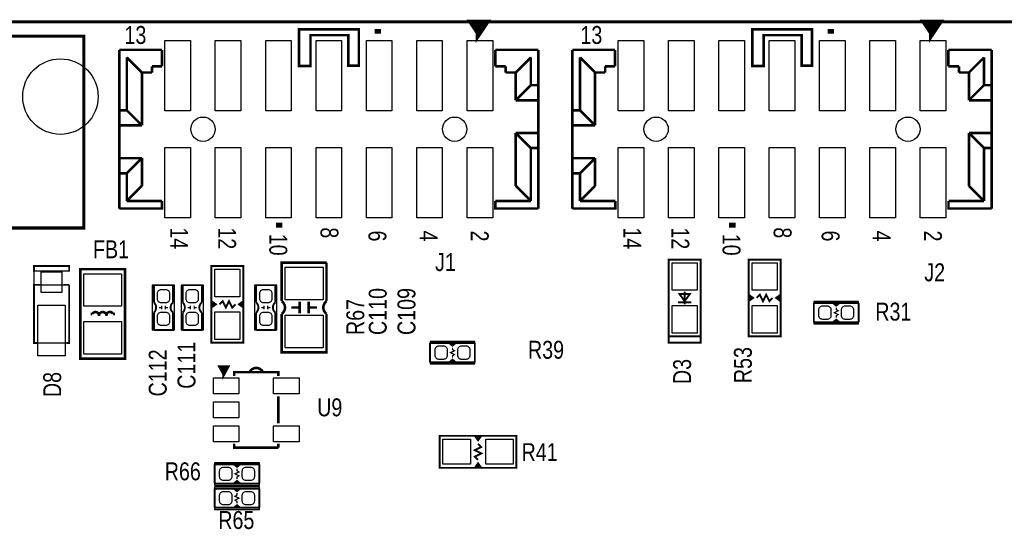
# Model space of a CAD drawing. Extents: x 0 to 180, y 0 to 69.
# Tile 5 of 8: x 22 to 61, y 49 to 69. Entities that reach past the tile are written whole.
import ezdxf
from ezdxf.enums import TextEntityAlignment as Align

# ---------------------------------------------------------------- set-up
doc = ezdxf.new("R2010")
doc.units = 0
for name, color, linetype in [('BG_OUTLINE', 254, 'CONTINUOUS'), ('PG_SILKSCREEN_TOP', 92, 'CONTINUOUS'), ('PIN_TOP', 150, 'CONTINUOUS'), ('RD_SILKSCREEN_TOP', 20, 'CONTINUOUS')]:
    doc.layers.add(name, color=color, linetype=linetype)

msp = doc.modelspace()

# ---------------------------------------------------------------- linework, layer by layer
at = {"layer": 'BG_OUTLINE', "const_width": 0.127}
msp.add_lwpolyline([(96.999806, 69.000116), (0, 69.000116)], dxfattribs=at)
at = {"layer": 'PG_SILKSCREEN_TOP'}
for points, const_width in [([(35.944048, 68.530978), (35.944048, 68.721986)], 0.254), ([(39.960042, 68.576952), (39.706042, 68.957952), (40.214042, 68.957952), (39.960042, 68.576952), (39.960042, 68.957952)], 0.254), ([(53.944012, 68.530978), (53.944012, 68.721986)], 0.254), ([(57.960006, 68.576952), (57.706006, 68.957952), (58.214006, 68.957952), (57.960006, 68.576952), (57.960006, 68.957952)], 0.254), ([(24.269192, 60.812172), (9.268968, 60.812172), (9.268968, 68.432172), (24.269192, 68.432172), (24.269192, 60.812172)], 0.127), ([(35.191446, 67.271646), (35.191446, 68.706492), (32.817054, 68.706492), (32.817054, 67.250818), (33.27146, 67.250818), (33.27146, 68.469002), (34.778696, 68.469002), (34.778696, 67.261232), (35.191446, 67.261232), (35.191446, 67.271646)], 0.1016), ([(53.19141, 67.271646), (53.19141, 68.706492), (50.817018, 68.706492), (50.817018, 67.250818), (51.271424, 67.250818), (51.271424, 68.469002), (52.77866, 68.469002), (52.77866, 67.261232), (53.19141, 67.261232), (53.19141, 67.271646)], 0.1016), ([(25.674828, 61.587888), (25.674828, 67.888104)], 0.1016), ([(25.674828, 61.587888), (25.674828, 67.888104)], 0.1016), ([(25.674828, 61.587888), (25.674828, 67.888104)], 0.1016), ([(25.674828, 67.888104), (27.36977, 67.888104)], 0.1016), ([(25.674828, 67.888104), (27.36977, 67.888104)], 0.1016), ([(27.370278, 67.238118), (27.36977, 67.888104)], 0.1016), ([(40.608758, 67.888104), (42.325036, 67.888104)], 0.1016), ([(40.608758, 67.888104), (40.609266, 67.238118)], 0.1016), ([(42.325036, 67.888104), (42.325036, 61.587888)], 0.1016), ([(42.325036, 61.587888), (42.325036, 67.888104)], 0.1016), ([(42.325036, 61.587888), (42.325036, 67.888104)], 0.1016), ([(43.674792, 61.587888), (43.674792, 67.888104)], 0.1016), ([(43.674792, 61.587888), (43.674792, 67.888104)], 0.1016), ([(43.674792, 61.587888), (43.674792, 67.888104)], 0.1016), ([(43.674792, 67.888104), (45.369734, 67.888104)], 0.1016), ([(43.674792, 67.888104), (45.369734, 67.888104)], 0.1016), ([(45.370242, 67.238118), (45.369734, 67.888104)], 0.1016), ([(58.608722, 67.888104), (60.325, 67.888104)], 0.1016), ([(58.608722, 67.888104), (58.60923, 67.238118)], 0.1016), ([(60.325, 67.888104), (60.325, 61.587888)], 0.1016), ([(60.325, 61.587888), (60.325, 67.888104)], 0.1016), ([(60.325, 61.587888), (60.325, 67.888104)], 0.1016), ([(25.975056, 67.587876), (26.575004, 66.987928)], 0.1016), ([(25.975056, 65.488058), (25.975056, 67.587876)], 0.1016), ([(26.975054, 66.987928), (26.975054, 67.238118)], 0.1016), ([(27.370278, 67.238118), (26.975054, 67.238118)], 0.1016), ([(41.02481, 67.238118), (40.609266, 67.238118)], 0.1016), ([(41.02481, 67.238118), (41.02481, 66.987928)], 0.1016), ([(42.024808, 67.587876), (41.42486, 66.987928)], 0.1016), ([(42.024808, 67.587876), (42.024808, 66.488056)], 0.1016), ([(43.97502, 67.587876), (44.574968, 66.987928)], 0.1016), ([(43.97502, 65.488058), (43.97502, 67.587876)], 0.1016), ([(44.975018, 66.987928), (44.975018, 67.238118)], 0.1016), ([(45.370242, 67.238118), (44.975018, 67.238118)], 0.1016), ([(59.024774, 67.238118), (58.60923, 67.238118)], 0.1016), ([(59.024774, 67.238118), (59.024774, 66.987928)], 0.1016), ([(60.024772, 67.587876), (59.424824, 66.987928)], 0.1016), ([(60.024772, 67.587876), (60.024772, 66.488056)], 0.1016), ([(26.575004, 66.987928), (26.975054, 66.987928)], 0.1016), ([(26.575004, 64.88811), (26.575004, 66.987928)], 0.1016), ([(41.02481, 66.987928), (41.42486, 66.987928)], 0.1016), ([(41.42486, 65.888108), (41.42486, 66.987928)], 0.1016), ([(44.574968, 66.987928), (44.975018, 66.987928)], 0.1016), ([(44.574968, 64.88811), (44.574968, 66.987928)], 0.1016), ([(59.024774, 66.987928), (59.424824, 66.987928)], 0.1016), ([(59.424824, 65.888108), (59.424824, 66.987928)], 0.1016), ([(42.024808, 66.488056), (41.42486, 65.888108)], 0.1016), ([(42.325036, 66.488056), (42.024808, 66.488056)], 0.1016), ([(60.024772, 66.488056), (59.424824, 65.888108)], 0.1016), ([(60.325, 66.488056), (60.024772, 66.488056)], 0.1016), ([(41.42486, 65.888108), (42.325036, 65.888108)], 0.1016), ([(59.424824, 65.888108), (60.325, 65.888108)], 0.1016), ([(25.674828, 65.488058), (25.975056, 65.488058)], 0.1016), ([(26.575004, 64.88811), (25.975056, 65.488058)], 0.1016), ([(43.674792, 65.488058), (43.97502, 65.488058)], 0.1016), ([(44.574968, 64.88811), (43.97502, 65.488058)], 0.1016), ([(25.674828, 64.88811), (26.575004, 64.88811)], 0.1016), ([(43.674792, 64.88811), (44.574968, 64.88811)], 0.1016), ([(42.325036, 64.587882), (41.42486, 64.587882)], 0.1016), ([(41.42486, 64.587882), (42.024808, 63.987934)], 0.1016), ([(41.42486, 64.587882), (41.42486, 62.488064)], 0.1016), ([(60.325, 64.587882), (59.424824, 64.587882)], 0.1016), ([(59.424824, 64.587882), (60.024772, 63.987934)], 0.1016), ([(59.424824, 64.587882), (59.424824, 62.488064)], 0.1016), ([(42.325036, 63.987934), (42.024808, 63.987934)], 0.1016), ([(42.024808, 63.987934), (42.024808, 61.888116)], 0.1016), ([(60.325, 63.987934), (60.024772, 63.987934)], 0.1016), ([(60.024772, 63.987934), (60.024772, 61.888116)], 0.1016), ([(26.575004, 63.587884), (25.674828, 63.587884)], 0.1016), ([(25.975056, 62.987936), (26.575004, 63.587884)], 0.1016), ([(26.575004, 62.488064), (26.575004, 63.587884)], 0.1016), ([(44.574968, 63.587884), (43.674792, 63.587884)], 0.1016), ([(43.97502, 62.987936), (44.574968, 63.587884)], 0.1016), ([(44.574968, 62.488064), (44.574968, 63.587884)], 0.1016), ([(25.975056, 62.987936), (25.674828, 62.987936)], 0.1016), ([(25.975056, 61.888116), (25.975056, 62.987936)], 0.1016), ([(43.97502, 62.987936), (43.674792, 62.987936)], 0.1016), ([(43.97502, 61.888116), (43.97502, 62.987936)], 0.1016), ([(25.975056, 61.888116), (26.575004, 62.488064)], 0.1016), ([(42.024808, 61.888116), (41.42486, 62.488064)], 0.1016), ([(43.97502, 61.888116), (44.574968, 62.488064)], 0.1016), ([(60.024772, 61.888116), (59.424824, 62.488064)], 0.1016), ([(25.674828, 61.587888), (27.375358, 61.587888), (27.375104, 61.888116)], 0.1016), ([(25.975056, 61.888116), (27.375104, 61.888116)], 0.1016), ([(42.325036, 61.587888), (40.614346, 61.587888), (40.614092, 61.888116)], 0.1016), ([(40.614092, 61.888116), (42.024808, 61.888116)], 0.1016), ([(43.674792, 61.587888), (45.375322, 61.587888), (45.375068, 61.888116)], 0.1016), ([(43.97502, 61.888116), (45.375068, 61.888116)], 0.1016), ([(60.325, 61.587888), (58.61431, 61.587888), (58.614056, 61.888116)], 0.1016), ([(58.614056, 61.888116), (60.024772, 61.888116)], 0.1016), ([(25.674828, 61.587888), (27.375358, 61.587888)], 0.1016), ([(42.325036, 61.587888), (40.614346, 61.587888)], 0.1016), ([(43.674792, 61.587888), (45.375322, 61.587888)], 0.1016), ([(60.325, 61.587888), (58.61431, 61.587888)], 0.1016), ([(32.02686, 60.830968), (32.02686, 61.02096)], 0.254), ([(50.026824, 60.830968), (50.026824, 61.02096)], 0.254), ([(33.909, 59.436), (32.131, 59.436), (32.131, 57.912)], 0.1016), ([(33.909, 57.912), (33.909, 59.436)], 0.1016), ([(48.768, 56.515), (48.768, 56.261), (47.498, 56.261), (47.498, 56.515), (48.768, 56.515), (48.768, 59.563), (47.498, 59.563), (47.498, 56.515)], 0.0762), ([(50.673, 56.515), (50.673, 59.563), (51.943, 59.563), (51.943, 56.515), (50.673, 56.515)], 0.0762), ([(23.6855, 59.08294), (23.6855, 59.309), (22.2885, 59.309), (22.2885, 59.08294)], 0.0762), ([(25.908, 59.182), (24.13, 59.182), (24.13, 55.626), (25.908, 55.626), (25.908, 59.182)], 0.1016), ([(30.607, 59.309), (30.607, 56.261), (29.337, 56.261), (29.337, 59.309), (30.607, 59.309)], 0.0762), ([(22.4028, 56.2483), (22.2885, 56.2483), (22.2885, 58.5597), (22.52472, 58.5597)], 0.0762), ([(23.6855, 58.5597), (23.6855, 56.2483), (23.59152, 56.2483)], 0.0762), ([(27.051, 57.8612), (27.051, 58.547), (27.813, 58.547), (27.813, 57.8612)], 0.0762), ([(28.194, 57.8612), (28.194, 58.547), (28.956, 58.547), (28.956, 57.8612)], 0.0762), ([(31.115, 57.8612), (31.115, 58.547), (31.877, 58.547), (31.877, 57.8612)], 0.0762), ([(48.133, 57.785), (48.133, 58.293)], 0.0762), ([(29.337, 57.658), (29.5148, 57.785), (29.337, 57.912)], 0.0762), ([(29.6545, 57.785), (29.7815, 57.912), (29.9085, 57.658), (30.0355, 57.912), (30.1625, 57.658), (30.2895, 57.785)], 0.0762), ([(30.607, 57.912), (30.4292, 57.785), (30.607, 57.658)], 0.0762), ([(32.8422, 57.4294), (32.8422, 57.8866)], 0.1016), ([(33.1978, 57.4294), (33.1978, 57.8866)], 0.1016), ([(47.8663, 57.8612), (48.3997, 57.8612)], 0.0762), ([(48.133, 57.912), (48.3362, 58.1914), (47.9298, 58.1914), (48.133, 57.912)], 0.0762), ([(50.673, 57.912), (50.8508, 58.039), (50.673, 58.166)], 0.0762), ([(50.8508, 58.039), (50.7238, 58.039), (50.7238, 57.9882), (50.7238, 58.0898)], 0.0762), ([(51.6255, 58.039), (51.4985, 57.912), (51.3715, 58.166), (51.2445, 57.912), (51.1175, 58.166), (50.9905, 58.039)], 0.0762), ([(51.943, 58.166), (51.7652, 58.039), (51.943, 57.912)], 0.0762), ([(51.7652, 58.039), (51.8922, 58.039), (51.8922, 58.0898), (51.8922, 57.9882)], 0.0762), ([(27.051, 56.769), (27.813, 56.769), (27.813, 57.4548)], 0.0762), ([(27.051, 56.769), (27.051, 57.4548)], 0.0762), ([(27.3558, 57.658), (27.2542, 57.658)], 0.0508), ([(27.3558, 57.7342), (27.3558, 57.5818)], 0.0508), ([(27.5082, 57.7342), (27.5082, 57.5818)], 0.0508), ([(27.6098, 57.658), (27.5082, 57.658)], 0.0508), ([(28.194, 56.769), (28.956, 56.769), (28.956, 57.4548)], 0.0762), ([(28.194, 56.769), (28.194, 57.4548)], 0.0762), ([(28.4988, 57.658), (28.3972, 57.658)], 0.0508), ([(28.4988, 57.7342), (28.4988, 57.5818)], 0.0508), ([(28.6512, 57.7342), (28.6512, 57.5818)], 0.0508), ([(28.7528, 57.658), (28.6512, 57.658)], 0.0508), ([(29.5148, 57.785), (29.3878, 57.785), (29.3878, 57.7342), (29.3878, 57.8358)], 0.0762), ([(30.4292, 57.785), (30.5562, 57.785), (30.5562, 57.8358), (30.5562, 57.7342)], 0.0762), ([(31.115, 56.769), (31.877, 56.769), (31.877, 57.4548)], 0.0762), ([(31.115, 56.769), (31.115, 57.4548)], 0.0762), ([(31.4198, 57.658), (31.3182, 57.658)], 0.0508), ([(31.4198, 57.7342), (31.4198, 57.5818)], 0.0508), ([(31.5722, 57.7342), (31.5722, 57.5818)], 0.0508), ([(31.6738, 57.658), (31.5722, 57.658)], 0.0508), ([(32.8422, 57.658), (32.512, 57.658)], 0.1016), ([(33.1978, 57.658), (33.528, 57.658)], 0.1016), ([(55.0418, 57.8358), (54.2798, 57.8358), (54.1528, 57.7342), (54.0258, 57.8358), (53.2638, 57.8358)], 0.0762), ([(53.2638, 57.8358), (53.2638, 57.0738)], 0.0762), ([(54.0258, 57.8358), (54.2798, 57.8358)], 0.0762), ([(54.1528, 57.2516), (54.1528, 57.3278), (54.229, 57.3786), (54.0766, 57.4548), (54.229, 57.531), (54.1528, 57.5818), (54.1528, 57.658)], 0.0508), ([(54.1274, 57.785), (54.2036, 57.785)], 0.0762), ([(55.0418, 57.0738), (55.0418, 57.8358)], 0.0762), ([(24.5364, 57.404), (24.6126, 57.404)], 0.1016), ([(25.5016, 57.404), (25.4254, 57.404)], 0.1016), ([(53.2638, 57.0738), (54.0258, 57.0738), (54.1528, 57.1754), (54.2798, 57.0738), (55.0418, 57.0738)], 0.0762), ([(54.0258, 57.0738), (54.2798, 57.0738)], 0.0762), ([(54.1274, 57.0992), (54.2036, 57.0992)], 0.0762), ([(39.800276, 56.2483), (39.038276, 56.2483), (38.911276, 56.1467), (38.784276, 56.2483), (38.022276, 56.2483)], 0.0762), ([(38.022276, 56.2483), (38.022276, 55.4863)], 0.0762), ([(38.784276, 56.2483), (39.038276, 56.2483)], 0.0762), ([(38.911276, 55.6641), (38.911276, 55.7403), (38.987476, 55.7911), (38.835076, 55.8673), (38.987476, 55.9435), (38.911276, 55.9943), (38.911276, 56.0705)], 0.0508), ([(38.885876, 56.1975), (38.962076, 56.1975)], 0.0762), ([(39.800276, 55.4863), (39.800276, 56.2483)], 0.0762), ([(38.022276, 55.4863), (38.784276, 55.4863), (38.911276, 55.5879), (39.038276, 55.4863), (39.800276, 55.4863)], 0.0762), ([(38.885876, 55.5117), (38.962076, 55.5117)], 0.0762), ([(29.82976, 55.019448), (29.67736, 55.298848), (29.98216, 55.298848), (29.82976, 55.019448), (29.82976, 55.273448)], 0.127), ([(31.99003, 54.9402), (31.99003, 55.094124), (30.23997, 55.094124), (30.23997, 54.9402)], 0.1016), ([(38.784276, 55.4863), (39.038276, 55.4863)], 0.0762), ([(31.99003, 53.0606), (31.99003, 54.1274)], 0.1016), ([(41.451276, 51.2953), (38.403276, 51.2953), (38.403276, 52.5653), (41.451276, 52.5653), (41.451276, 51.2953)], 0.0762), ([(39.800276, 52.5653), (39.927276, 52.3875), (40.054276, 52.5653)], 0.0762), ([(39.927276, 52.3875), (39.927276, 52.5145), (39.876476, 52.5145), (39.978076, 52.5145)], 0.0762), ([(31.99003, 52.093876), (30.23997, 52.093876), (30.23997, 52.2478)], 0.1016), ([(31.99003, 52.093876), (31.99003, 52.2478)], 0.1016), ([(39.927276, 52.2478), (40.054276, 52.1208), (39.800276, 51.9938), (40.054276, 51.8668), (39.800276, 51.7398), (39.927276, 51.6128)], 0.0762), ([(31.242, 51.435), (30.48, 51.435), (30.353, 51.3334), (30.226, 51.435), (29.464, 51.435)], 0.0762), ([(29.464, 51.435), (29.464, 50.673)], 0.0762), ([(30.226, 51.435), (30.48, 51.435)], 0.0762), ([(30.353, 50.8508), (30.353, 50.927), (30.4292, 50.9778), (30.2768, 51.054), (30.4292, 51.1302), (30.353, 51.181), (30.353, 51.2572)], 0.0508), ([(30.3276, 51.3842), (30.4038, 51.3842)], 0.0762), ([(31.242, 50.673), (31.242, 51.435)], 0.0762), ([(40.054276, 51.2953), (39.927276, 51.4731), (39.800276, 51.2953)], 0.0762), ([(39.927276, 51.4731), (39.927276, 51.3461), (39.978076, 51.3461), (39.876476, 51.3461)], 0.0762), ([(29.464, 50.673), (30.226, 50.673), (30.353, 50.7746), (30.48, 50.673), (31.242, 50.673)], 0.0762), ([(31.242, 50.4698), (30.48, 50.4698), (30.353, 50.3682), (30.226, 50.4698), (29.464, 50.4698)], 0.0762), ([(29.464, 50.4698), (29.464, 49.7078)], 0.0762), ([(30.226, 50.673), (30.48, 50.673)], 0.0762), ([(30.48, 50.4698), (30.226, 50.4698)], 0.0762), ([(30.3784, 50.4444), (30.3022, 50.4444)], 0.0762), ([(30.3276, 50.6984), (30.4038, 50.6984)], 0.0762), ([(31.242, 49.7078), (31.242, 50.4698)], 0.0762), ([(30.353, 50.292), (30.353, 50.2158), (30.2768, 50.165), (30.4292, 50.0888), (30.2768, 50.0126), (30.353, 49.9618), (30.353, 49.8856)], 0.0508), ([(29.464, 49.7078), (30.226, 49.7078), (30.353, 49.8094), (30.48, 49.7078), (31.242, 49.7078)], 0.0762), ([(30.48, 49.7078), (30.226, 49.7078)], 0.0762), ([(30.3784, 49.7586), (30.3022, 49.7586)], 0.0762)]:
    msp.add_lwpolyline(points, dxfattribs=dict(at, const_width=const_width))
for points in [[(22.2885, 59.08294), (22.2885, 58.5597)], [(22.52472, 58.5597), (23.46452, 58.5597)], [(27.8765, 58.547), (26.9875, 58.547)], [(26.9875, 58.547), (26.9875, 56.769)], [(27.8765, 56.769), (27.8765, 58.547)], [(29.0195, 58.547), (28.1305, 58.547)], [(28.1305, 58.547), (28.1305, 56.769)], [(29.0195, 56.769), (29.0195, 58.547)], [(31.9405, 58.547), (31.0515, 58.547)], [(31.0515, 58.547), (31.0515, 56.769)], [(31.9405, 56.769), (31.9405, 58.547)], [(55.0418, 57.8993), (53.2638, 57.8993)], [(53.2638, 57.8993), (53.2638, 57.0103)], [(55.0418, 57.0103), (55.0418, 57.8993)], [(26.9875, 56.769), (27.8765, 56.769)], [(28.1305, 56.769), (29.0195, 56.769)], [(31.0515, 56.769), (31.9405, 56.769)], [(53.2638, 57.0103), (55.0418, 57.0103)], [(23.59152, 56.2483), (22.4028, 56.2483)], [(39.800276, 56.3118), (38.022276, 56.3118)], [(38.022276, 56.3118), (38.022276, 55.4228)], [(39.800276, 55.4228), (39.800276, 56.3118)], [(38.022276, 55.4228), (39.800276, 55.4228)], [(31.242, 51.4985), (29.464, 51.4985)], [(29.464, 51.4985), (29.464, 50.6095)], [(31.242, 50.6095), (31.242, 51.4985)], [(29.464, 50.6095), (31.242, 50.6095)], [(31.242, 50.5333), (29.464, 50.5333)], [(29.464, 50.5333), (29.464, 49.6443)], [(31.242, 49.6443), (31.242, 50.5333)], [(29.464, 49.6443), (31.242, 49.6443)]]:
    msp.add_lwpolyline(points, dxfattribs=at)
for points in [[(22.29612, 59.11596), (23.6855, 59.11596), (23.6855, 59.309), (22.29612, 59.309)], [(48.7934, 56.515), (47.498, 56.515), (47.498, 56.2864), (48.7934, 56.2864)]]:
    msp.add_lwpolyline(points, close=True, dxfattribs=at)
msp.add_lwpolyline([(23.46452, 58.5597, 0.0762, 0.0762, 0), (23.6855, 58.5597, 0, 0, 0), (23.6855, 59.08294, 0, 0, 0)], format="xyseb", dxfattribs=at)
for points, const_width in [([(27.051, 57.8612, -0.428966), (27.051, 57.4548)], 0.0762), ([(27.813, 57.8612, 0.480625), (27.813, 57.4548)], 0.0762), ([(28.194, 57.8612, -0.428966), (28.194, 57.4548)], 0.0762), ([(28.956, 57.8612, 0.480625), (28.956, 57.4548)], 0.0762), ([(31.115, 57.8612, -0.428966), (31.115, 57.4548)], 0.0762), ([(31.877, 57.8612, 0.480625), (31.877, 57.4548)], 0.0762), ([(32.131, 57.912, -0.5), (32.131, 57.404), (32.131, 55.88), (33.909, 55.88), (33.909, 57.404)], 0.1016), ([(33.909, 57.912, 0.5), (33.909, 57.404)], 0.1016), ([(24.6126, 57.404, -0.856471), (24.8666, 57.3278)], 0.1016), ([(24.8666, 57.3278, -1), (25.1714, 57.3278)], 0.1016), ([(25.1714, 57.3278, -0.882782), (25.4254, 57.404)], 0.1016), ([(31.369, 55.10784, 0.600256), (30.861, 55.10784)], 0.1016)]:
    msp.add_lwpolyline(points, format="xyb", dxfattribs=dict(at, const_width=const_width))
at = {"layer": 'PIN_TOP'}
for points in [[(27.491944, 68.25996), (28.507944, 68.25996), (28.507944, 65.46596), (27.491944, 65.46596)], [(29.49194, 68.25996), (30.50794, 68.25996), (30.50794, 65.46596), (29.49194, 65.46596)], [(31.491936, 68.25996), (32.507936, 68.25996), (32.507936, 65.46596), (31.491936, 65.46596)], [(33.491932, 68.25996), (34.507932, 68.25996), (34.507932, 65.46596), (33.491932, 65.46596)], [(35.491928, 68.25996), (36.507928, 68.25996), (36.507928, 65.46596), (35.491928, 65.46596)], [(37.491924, 68.25996), (38.507924, 68.25996), (38.507924, 65.46596), (37.491924, 65.46596)], [(39.49192, 68.25996), (40.50792, 68.25996), (40.50792, 65.46596), (39.49192, 65.46596)], [(45.491908, 68.25996), (46.507908, 68.25996), (46.507908, 65.46596), (45.491908, 65.46596)], [(47.491904, 68.25996), (48.507904, 68.25996), (48.507904, 65.46596), (47.491904, 65.46596)], [(49.4919, 68.25996), (50.5079, 68.25996), (50.5079, 65.46596), (49.4919, 65.46596)], [(51.491896, 68.25996), (52.507896, 68.25996), (52.507896, 65.46596), (51.491896, 65.46596)], [(53.491892, 68.25996), (54.507892, 68.25996), (54.507892, 65.46596), (53.491892, 65.46596)], [(55.491888, 68.25996), (56.507888, 68.25996), (56.507888, 65.46596), (55.491888, 65.46596)], [(57.491884, 68.25996), (58.507884, 68.25996), (58.507884, 65.46596), (57.491884, 65.46596)], [(27.491944, 64.010032), (28.507944, 64.010032), (28.507944, 61.216032), (27.491944, 61.216032)], [(29.49194, 64.010032), (30.50794, 64.010032), (30.50794, 61.216032), (29.49194, 61.216032)], [(31.491936, 64.010032), (32.507936, 64.010032), (32.507936, 61.216032), (31.491936, 61.216032)], [(33.491932, 64.010032), (34.507932, 64.010032), (34.507932, 61.216032), (33.491932, 61.216032)], [(35.491928, 64.010032), (36.507928, 64.010032), (36.507928, 61.216032), (35.491928, 61.216032)], [(37.491924, 64.010032), (38.507924, 64.010032), (38.507924, 61.216032), (37.491924, 61.216032)], [(39.49192, 64.010032), (40.50792, 64.010032), (40.50792, 61.216032), (39.49192, 61.216032)], [(45.491908, 64.010032), (46.507908, 64.010032), (46.507908, 61.216032), (45.491908, 61.216032)], [(47.491904, 64.010032), (48.507904, 64.010032), (48.507904, 61.216032), (47.491904, 61.216032)], [(49.4919, 64.010032), (50.5079, 64.010032), (50.5079, 61.216032), (49.4919, 61.216032)], [(51.491896, 64.010032), (52.507896, 64.010032), (52.507896, 61.216032), (51.491896, 61.216032)], [(53.491892, 64.010032), (54.507892, 64.010032), (54.507892, 61.216032), (53.491892, 61.216032)], [(55.491888, 64.010032), (56.507888, 64.010032), (56.507888, 61.216032), (55.491888, 61.216032)], [(57.491884, 64.010032), (58.507884, 64.010032), (58.507884, 61.216032), (57.491884, 61.216032)], [(23.3934, 58.256678), (22.5806, 58.256678), (22.5806, 59.069478), (23.3934, 59.069478)], [(30.4673, 58.088784), (29.4767, 58.088784), (29.4767, 59.180984), (30.4673, 59.180984)], [(33.7693, 57.96026), (32.2707, 57.96026), (32.2707, 59.25566), (33.7693, 59.25566)], [(47.6377, 59.434984), (48.6283, 59.434984), (48.6283, 58.342784), (47.6377, 58.342784)], [(50.8127, 59.434984), (51.8033, 59.434984), (51.8033, 58.342784), (50.8127, 58.342784)], [(25.7683, 57.70626), (24.2697, 57.70626), (24.2697, 59.00166), (25.7683, 59.00166)], [(23.5331, 55.74284), (22.4409, 55.74284), (22.4409, 57.74944), (23.5331, 57.74944)], [(47.6377, 57.735216), (48.6283, 57.735216), (48.6283, 56.643016), (47.6377, 56.643016)], [(50.8127, 57.735216), (51.8033, 57.735216), (51.8033, 56.643016), (50.8127, 56.643016)], [(25.7683, 55.80634), (24.2697, 55.80634), (24.2697, 57.10174), (25.7683, 57.10174)], [(30.4673, 56.389016), (29.4767, 56.389016), (29.4767, 57.481216), (30.4673, 57.481216)], [(33.7693, 56.06034), (32.2707, 56.06034), (32.2707, 57.35574), (33.7693, 57.35574)], [(29.4132, 54.22646), (29.4132, 54.86146), (30.4292, 54.86146), (30.4292, 54.22646)], [(31.8008, 54.22646), (31.8008, 54.86146), (32.8168, 54.86146), (32.8168, 54.22646)], [(29.4132, 53.2765), (29.4132, 53.9115), (30.4292, 53.9115), (30.4292, 53.2765)], [(29.4132, 52.32654), (29.4132, 52.96154), (30.4292, 52.96154), (30.4292, 52.32654)], [(31.8008, 52.32654), (31.8008, 52.96154), (32.8168, 52.96154), (32.8168, 52.32654)], [(38.531292, 51.435), (38.531292, 52.4256), (39.623492, 52.4256), (39.623492, 51.435)], [(40.23106, 51.435), (40.23106, 52.4256), (41.32326, 52.4256), (41.32326, 51.435)]]:
    msp.add_lwpolyline(points, close=True, dxfattribs=at)
for points in [[(27.5336, 57.85358, 0.414214), (27.686, 58.00598), (27.686, 58.20918, 0.414214), (27.5336, 58.36158), (27.3304, 58.36158, 0.414214), (27.178, 58.20918), (27.178, 58.00598, 0.414214), (27.3304, 57.85358)], [(28.6766, 57.85358, 0.414214), (28.829, 58.00598), (28.829, 58.20918, 0.414214), (28.6766, 58.36158), (28.4734, 58.36158, 0.414214), (28.321, 58.20918), (28.321, 58.00598, 0.414214), (28.4734, 57.85358)], [(31.5976, 57.85358, 0.414214), (31.75, 58.00598), (31.75, 58.20918, 0.414214), (31.5976, 58.36158), (31.3944, 58.36158, 0.414214), (31.242, 58.20918), (31.242, 58.00598, 0.414214), (31.3944, 57.85358)], [(53.44922, 57.3532, 0.414214), (53.60162, 57.2008), (53.80482, 57.2008, 0.414214), (53.95722, 57.3532), (53.95722, 57.5564, 0.414214), (53.80482, 57.7088), (53.60162, 57.7088, 0.414214), (53.44922, 57.5564)], [(54.34838, 57.3532, 0.414214), (54.50078, 57.2008), (54.70398, 57.2008, 0.414214), (54.85638, 57.3532), (54.85638, 57.5564, 0.414214), (54.70398, 57.7088), (54.50078, 57.7088, 0.414214), (54.34838, 57.5564)], [(27.5336, 56.95442, 0.414214), (27.686, 57.10682), (27.686, 57.31002, 0.414214), (27.5336, 57.46242), (27.3304, 57.46242, 0.414214), (27.178, 57.31002), (27.178, 57.10682, 0.414214), (27.3304, 56.95442)], [(28.6766, 56.95442, 0.414214), (28.829, 57.10682), (28.829, 57.31002, 0.414214), (28.6766, 57.46242), (28.4734, 57.46242, 0.414214), (28.321, 57.31002), (28.321, 57.10682, 0.414214), (28.4734, 56.95442)], [(31.5976, 56.95442, 0.414214), (31.75, 57.10682), (31.75, 57.31002, 0.414214), (31.5976, 57.46242), (31.3944, 57.46242, 0.414214), (31.242, 57.31002), (31.242, 57.10682, 0.414214), (31.3944, 56.95442)], [(38.207696, 55.7657, 0.414214), (38.360096, 55.6133), (38.563296, 55.6133, 0.414214), (38.715696, 55.7657), (38.715696, 55.9689, 0.414214), (38.563296, 56.1213), (38.360096, 56.1213, 0.414214), (38.207696, 55.9689)], [(39.106856, 55.7657, 0.414214), (39.259256, 55.6133), (39.462456, 55.6133, 0.414214), (39.614856, 55.7657), (39.614856, 55.9689, 0.414214), (39.462456, 56.1213), (39.259256, 56.1213, 0.414214), (39.106856, 55.9689)], [(29.64942, 50.9524, 0.414214), (29.80182, 50.8), (30.00502, 50.8, 0.414214), (30.15742, 50.9524), (30.15742, 51.1556, 0.414214), (30.00502, 51.308), (29.80182, 51.308, 0.414214), (29.64942, 51.1556)], [(30.54858, 50.9524, 0.414214), (30.70098, 50.8), (30.90418, 50.8, 0.414214), (31.05658, 50.9524), (31.05658, 51.1556, 0.414214), (30.90418, 51.308), (30.70098, 51.308, 0.414214), (30.54858, 51.1556)], [(30.15742, 50.1904, 0.414214), (30.00502, 50.3428), (29.80182, 50.3428, 0.414214), (29.64942, 50.1904), (29.64942, 49.9872, 0.414214), (29.80182, 49.8348), (30.00502, 49.8348, 0.414214), (30.15742, 49.9872)], [(31.05658, 50.1904, 0.414214), (30.90418, 50.3428), (30.70098, 50.3428, 0.414214), (30.54858, 50.1904), (30.54858, 49.9872, 0.414214), (30.70098, 49.8348), (30.90418, 49.8348, 0.414214), (31.05658, 49.9872)]]:
    msp.add_lwpolyline(points, format="xyb", close=True, dxfattribs=at)
for centre, radius in [((23.339044, 66.032126), 1.4986), ((28.999942, 64.737996), 0.4826), ((38.999922, 64.737996), 0.4826), ((46.999906, 64.737996), 0.4826), ((56.999886, 64.737996), 0.4826)]:
    msp.add_circle(centre, radius, dxfattribs=at)

# ---------------------------------------------------------------- texts
at = {"layer": 'PG_SILKSCREEN_TOP', "width": 0.821429}
for p in [(25.8826, 68.1228), (43.9928, 68.1228)]:
    msp.add_text('13', height=0.7112, dxfattribs=at).set_placement(p)
for s, p in [('14', (27.69997, 60.84189)), ('12', (29.60497, 60.84189)), ('8', (33.66897, 60.84189)), ('6', (35.57397, 60.71489)), ('4', (37.60597, 60.71489)), ('2', (39.63797, 60.71489)), ('14', (45.699934, 60.84189)), ('12', (47.604934, 60.84189)), ('8', (51.668934, 60.84189)), ('6', (53.573934, 60.71489)), ('4', (55.605934, 60.71489)), ('2', (57.637934, 60.71489)), ('10', (31.63697, 60.58789)), ('10', (49.636934, 60.58789))]:
    msp.add_text(s, height=0.7112, rotation=270, dxfattribs=at).set_placement(p)
at = {"layer": 'RD_SILKSCREEN_TOP', "width": 0.821429}
for s, p in [('FB1', (25.3492, 59.6138)), ('J1', (38.6334, 59.1058)), ('J2', (58.0644, 58.6994)), ('U9', (34.036, 53.34)), ('R65', (30.32506, 48.866552))]:
    msp.add_text(s, height=0.7112, dxfattribs=at).set_placement(p, align=Align.CENTER)
for s, p in [('C110', (36.2966, 56.5658)), ('C109', (37.4396, 56.5658)), ('R67', (35.4076, 56.5658)), ('C111', (28.702, 54.4322)), ('C112', (27.559, 54.1274)), ('D8', (23.368, 54.102))]:
    msp.add_text(s, height=0.7112, rotation=90, dxfattribs=at).set_placement(p)
for s, p in [('R31', (55.70474, 57.13984)), ('R39', (41.91, 55.626)), ('R41', (41.656, 51.562)), ('R66', (27.4828, 50.8))]:
    msp.add_text(s, height=0.7112, dxfattribs=at).set_placement(p)
for s, p in [('R53', (50.8, 55.372)), ('D3', (48.387, 55.118))]:
    msp.add_text(s, height=0.7112, rotation=90, dxfattribs=at).set_placement(p, align=Align.CENTER)

doc.saveas('drawing.dxf')
